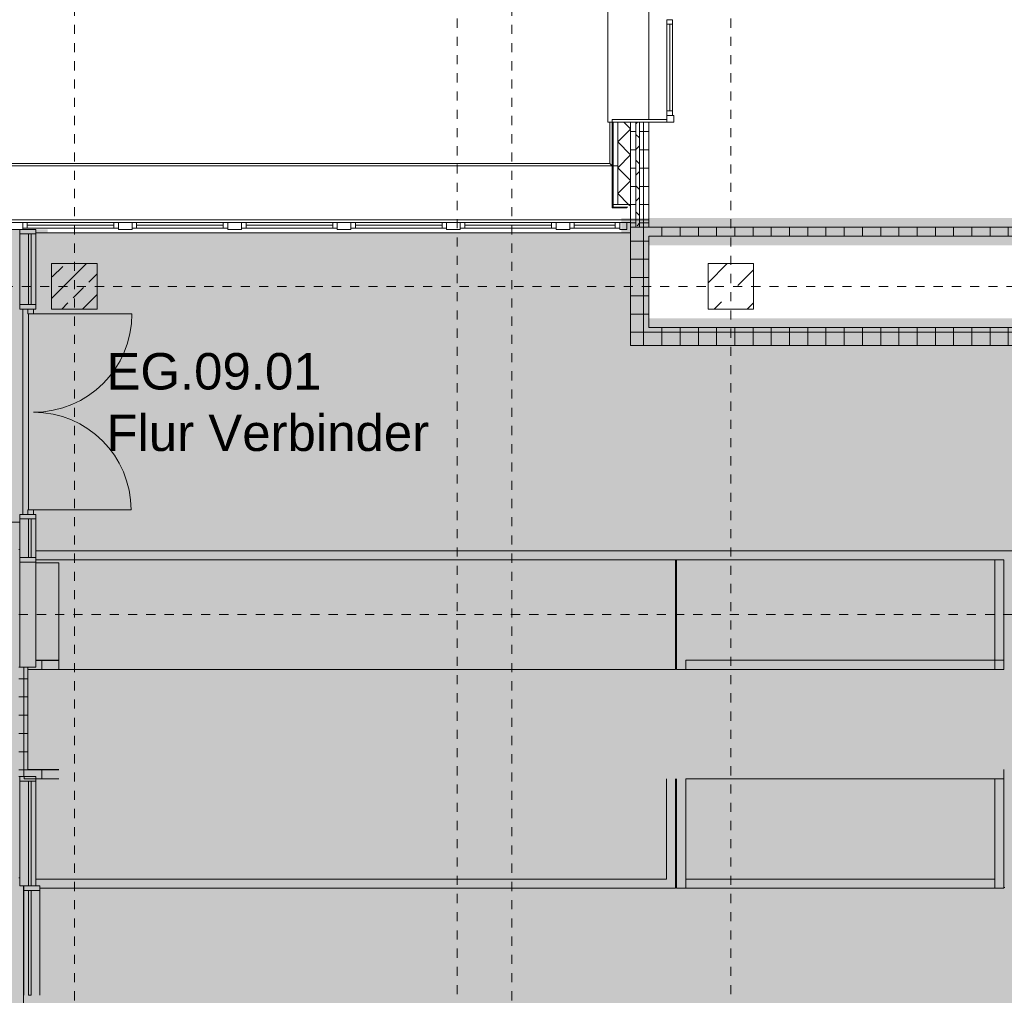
# Model space of a CAD drawing. Header units: metres. Extents: x -54 to 119, y -77 to 33.
# Tile 44 of 138: x 13 to 24, y -40 to -30. Entities that reach past the tile are written whole.
import ezdxf

# ---------------------------------------------------------------- set-up
doc = ezdxf.new("R2010")
doc.units = ezdxf.units.M
doc.linetypes.add('Rasterlinie', pattern=[0.019, 0.01, -0.003, 0.003, -0.003])
for name, color, linetype, lineweight in [('A_Detailelemente', 7, 'Continuous', 9), ('A_Fassadenelemente', 7, 'Continuous', 9), ('A_Fassadenpfosten', 7, 'Continuous', 9), ('A_Fenster', 7, 'Continuous', 9), ('A_Fundamente', 7, 'Continuous', 9), ('A_Geschossdecken', 7, 'Continuous', 9), ('A_Raster', 7, 'Continuous', 9), ('A_Räume_Beschriftung', 7, 'Continuous', 9), ('A_Tragwerksstützen', 7, 'Continuous', 9), ('A_Tragwerksstützen_Stahlbeton', 7, 'Continuous', 18), ('A_Türen', 7, 'Continuous', 9), ('A_Wände', 7, 'Continuous', 9), ('A_Wände_Schraffur', 7, 'Continuous', 18)]:
    doc.layers.add(name, color=color, linetype=linetype, lineweight=lineweight)
doc.styles.add('Arial_B', font='txt', dxfattribs={"height": 0.4})
pattern_1 = [(0, (0, 0), (0, 0.2), []), (90, (0, 0), (-0.2, 1e-17), [])]
pattern_2 = [(45, (0, 0), (-0.1414214, 0.1414214), []), (135, (0, 0), (-0.1414214, -0.1414214), [])]

# ---------------------------------------------------------------- blocks, each defined once
blk = doc.blocks.new('GSH_Fassade_Fenster_1flg - GSH_Fassade_Fenster_1flg-5999971-BS_Übersicht_EG_BRANDSCHUTZ')
at = {"layer": 'A_Fassadenelemente'}
for p, q in [((-0.475, 0.045), (-0.525, 0.045)), ((-0.525, 0.045), (-0.525, -0.015)), ((-0.475, -0.015), (-0.475, 0.045)), ((-0.475, 0.045), (0.475, 0.045)), ((0.475, 0.015), (-0.475, 0.015)), ((0.525, 0.045), (0.475, 0.045)), ((0.475, 0.045), (0.475, -0.015)), ((0.525, -0.015), (0.525, 0.045)), ((-0.525, -0.015), (-0.475, -0.015)), ((0.475, -0.015), (-0.475, -0.015)), ((0.475, -0.015), (0.525, -0.015))]:
    blk.add_line(p, q, dxfattribs=at)
blk = doc.blocks.new('Pfosten rechteckig - 75x75_Links-5627890-BS_Übersicht_EG_BRANDSCHUTZ')
at = {"layer": 'A_Fassadenpfosten'}
for p, q in [((-0.075, 0.015), (0, 0.015)), ((-0.075, -0.06), (-0.075, 0.015)), ((0, 0.015), (0, -0.06)), ((0, -0.06), (-0.075, -0.06))]:
    blk.add_line(p, q, dxfattribs=at)
blk = doc.blocks.new('GSH_Fassade_Fenster_1flg - GSH_Fassade_Fenster_1flg-6000036-BS_Übersicht_EG_BRANDSCHUTZ')
at = {"layer": 'A_Fassadenelemente'}
for p, q in [((-0.475, 0.015), (-0.525, 0.015)), ((-0.525, 0.015), (-0.525, -0.045)), ((-0.475, -0.045), (-0.475, 0.015)), ((-0.475, 0.015), (0.475, 0.015)), ((0.525, 0.015), (0.475, 0.015)), ((0.475, 0.015), (0.475, -0.045)), ((0.525, -0.045), (0.525, 0.015)), ((-0.525, -0.045), (-0.475, -0.045)), ((0.475, -0.015), (-0.475, -0.015)), ((0.475, -0.045), (-0.475, -0.045)), ((0.475, -0.045), (0.525, -0.045))]:
    blk.add_line(p, q, dxfattribs=at)
blk = doc.blocks.new('GSH_Fassade_Fenster_1flg - GSH_Fassade_Fenster_1flg-6000037-BS_Übersicht_EG_BRANDSCHUTZ')
at = {"layer": 'A_Fassadenelemente'}
for p, q in [((-0.225, 0.015), (-0.275, 0.015)), ((-0.275, 0.015), (-0.275, -0.045)), ((-0.225, -0.045), (-0.225, 0.015)), ((-0.225, 0.015), (0.225, 0.015)), ((0.275, 0.015), (0.225, 0.015)), ((0.225, 0.015), (0.225, -0.045)), ((0.275, -0.045), (0.275, 0.015)), ((-0.275, -0.045), (-0.225, -0.045)), ((0.225, -0.015), (-0.225, -0.015)), ((0.225, -0.045), (-0.225, -0.045)), ((0.225, -0.045), (0.275, -0.045))]:
    blk.add_line(p, q, dxfattribs=at)
blk = doc.blocks.new('Systemelement - GSH_Fassadenelement_132-132-132-5978986-BS_Übersicht_EG_BRANDSCHUTZ')
at = {"layer": 'A_Fassadenelemente'}
for p, q in [((0.47, 0.06), (-0.47, 0.06)), ((-0.47, 0.06), (-0.47, 0.052)), ((-0.47, 0.052), (0.47, 0.052)), ((0.47, 0.052), (0.47, 0.06))]:
    blk.add_line(p, q, dxfattribs=at)
blk = doc.blocks.new('Systemelement - Verglasung-7116822-BS_Übersicht_EG_BRANDSCHUTZ')
at = {"layer": 'A_Fassadenelemente'}
for p, q in [((0.3875, 0.015), (-0.3875, 0.015)), ((-0.3875, 0.015), (-0.3875, -0.015)), ((0.3875, -0.015), (0.3875, 0.015)), ((-0.3875, -0.015), (0.3875, -0.015))]:
    blk.add_line(p, q, dxfattribs=at)
blk = doc.blocks.new('Pfosten rechteckig - 150x75-5752939-BS_Übersicht_EG_BRANDSCHUTZ')
at = {"layer": 'A_Fassadenpfosten'}
for p, q in [((-0.075, 0.06), (0.075, 0.06)), ((-0.075, -0.015), (-0.075, 0.06)), ((0.075, 0.06), (0.075, -0.015)), ((0.075, -0.015), (-0.075, -0.015))]:
    blk.add_line(p, q, dxfattribs=at)
blk = doc.blocks.new('Pfosten rechteckig - 75x75_Recht-5752962-BS_Übersicht_EG_BRANDSCHUTZ')
at = {"layer": 'A_Fassadenpfosten'}
for p, q in [((-0.075, 0.06), (0, 0.06)), ((-0.075, -0.015), (-0.075, 0.06)), ((0, 0.06), (0, -0.015)), ((0, -0.015), (-0.075, -0.015))]:
    blk.add_line(p, q, dxfattribs=at)
blk = doc.blocks.new('Pfosten rechteckig - 150x176-5776161-BS_Übersicht_EG_BRANDSCHUTZ')
at = {"layer": 'A_Fassadenpfosten'}
for p, q in [((12.956, -36.872), (12.956, -35.722)), ((13.132, -36.872), (13.132, -35.722)), ((13.132, -36.872), (12.956, -36.872))]:
    blk.add_line(p, q, dxfattribs=at)
blk = doc.blocks.new('Pfosten rechteckig - 50x176-7116929-BS_Übersicht_EG_BRANDSCHUTZ')
at = {"layer": 'A_Fassadenpfosten'}
for p, q in [((-0.025, 0.1105), (0.025, 0.1105)), ((-0.025, -0.0655), (-0.025, 0.1105)), ((0.025, 0.1105), (0.025, -0.0655)), ((0.025, -0.0655), (-0.025, -0.0655))]:
    blk.add_line(p, q, dxfattribs=at)
blk = doc.blocks.new('Systemelement - Verglasung-5794102-BS_Übersicht_EG_BRANDSCHUTZ')
at = {"layer": 'A_Fassadenelemente'}
for p, q in [((-0.575, 0.015), (0.575, 0.015)), ((-0.575, -0.015), (-0.575, 0.015)), ((0.575, -0.015), (0.575, 0.015)), ((0.575, -0.015), (-0.575, -0.015))]:
    blk.add_line(p, q, dxfattribs=at)
blk = doc.blocks.new('Pfosten rechteckig - 150x176-5777254-BS_Übersicht_EG_BRANDSCHUTZ')
at = {"layer": 'A_Fassadenpfosten'}
for p, q in [((12.956, -39.272), (12.956, -38.122)), ((13.132, -39.272), (13.132, -38.122)), ((13.001, -39.272), (12.956, -39.272))]:
    blk.add_line(p, q, dxfattribs=at)
blk = doc.blocks.new('Pfosten rechteckig - 50x176-5794104-BS_Übersicht_EG_BRANDSCHUTZ')
at = {"layer": 'A_Fassadenpfosten'}
for p, q in [((0, 0.1105), (-0.05, 0.1105)), ((-0.05, 0.1105), (-0.05, -0.0655)), ((0, 0.1105), (0, -0.0655)), ((-0.05, -0.0655), (0, -0.0655))]:
    blk.add_line(p, q, dxfattribs=at)
blk = doc.blocks.new('Systemelement - Verglasung-7117724-BS_Übersicht_EG_BRANDSCHUTZ')
at = {"layer": 'A_Fassadenelemente'}
for p, q in [((-0.575, 0.015), (0.575, 0.015)), ((-0.575, -0.015), (-0.575, 0.015)), ((0.575, -0.015), (0.575, 0.015)), ((0.575, -0.015), (-0.575, -0.015))]:
    blk.add_line(p, q, dxfattribs=at)
blk = doc.blocks.new('Pfosten rechteckig - 150x176-7117710-BS_Übersicht_EG_BRANDSCHUTZ')
at = {"layer": 'A_Fassadenpfosten'}
for p, q in [((13.001, -40.472), (13.001, -39.322)), ((13.177, -40.472), (13.177, -39.322))]:
    blk.add_line(p, q, dxfattribs=at)
blk = doc.blocks.new('Pfosten rechteckig - 50x176-7117747-BS_Übersicht_EG_BRANDSCHUTZ')
at = {"layer": 'A_Fassadenpfosten'}
for p, q in [((0, 0.0655), (-0.05, 0.0655)), ((-0.05, 0.0655), (-0.05, -0.1105)), ((0, 0.0655), (0, -0.1105)), ((-0.05, -0.1105), (0, -0.1105))]:
    blk.add_line(p, q, dxfattribs=at)
blk = doc.blocks.new('Pfosten rechteckig - 50x176-5794090-BS_Übersicht_EG_BRANDSCHUTZ')
at = {"layer": 'A_Fassadenpfosten'}
for p, q in [((0, 0.1105), (-0.05, 0.1105)), ((-0.05, 0.1105), (-0.05, -0.0655)), ((0, -0.0655), (0, 0.1105)), ((-0.05, -0.0655), (0, -0.0655))]:
    blk.add_line(p, q, dxfattribs=at)
blk = doc.blocks.new('GSH_Fassade_Tuer_2flg - I_Glass_Blau-7116939-BS_Übersicht_EG_BRANDSCHUTZ')
at = {"layer": 'A_Türen'}
for p, q in [((-1.075, 0.04), (-1.075, 1.12)), ((1.075, 0.04), (1.075, 1.11)), ((-1.125, 0.04), (-1.075, 0.04)), ((-1.125, -0.02), (-1.125, 0.04)), ((-1.075, 0.04), (-1.075, -0.02)), ((1.075, 0.04), (1.125, 0.04)), ((1.075, -0.02), (1.075, 0.04)), ((1.125, 0.04), (1.125, -0.02)), ((-1.075, -0.02), (-1.125, -0.02)), ((1.125, -0.02), (1.075, -0.02))]:
    blk.add_line(p, q, dxfattribs=at)
for centre, radius, start, end in [((-1.075, 0.04), 1.08, 0, 90), ((1.075, 0.04), 1.07, 90, 180)]:
    blk.add_arc(centre, radius, start, end, dxfattribs=at)
blk = doc.blocks.new('Systemelement - Verglasung-7116858-BS_Übersicht_EG_BRANDSCHUTZ')
at = {"layer": 'A_Fassadenelemente'}
for p, q in [((0.2125, 0.015), (-0.2125, 0.015)), ((-0.2125, 0.015), (-0.2125, -0.015)), ((0.2125, -0.015), (0.2125, 0.015)), ((-0.2125, -0.015), (0.2125, -0.015))]:
    blk.add_line(p, q, dxfattribs=at)
blk = doc.blocks.new('Pfosten rechteckig - 50x176-5794082-BS_Übersicht_EG_BRANDSCHUTZ')
at = {"layer": 'A_Fassadenpfosten'}
for p, q in [((-0.025, 0.1105), (0.025, 0.1105)), ((-0.025, -0.0655), (-0.025, 0.1105)), ((0.025, 0.1105), (0.025, 0.02)), ((0.025, -0.0655), (-0.025, -0.0655)), ((0.025, -0.04), (0.025, -0.0655))]:
    blk.add_line(p, q, dxfattribs=at)
blk = doc.blocks.new('Pfosten rechteckig - 50x176-V377-BS_Übersicht_EG_BRANDSCHUTZ')
at = {"layer": 'A_Fassadenpfosten'}
for p, q in [((-0.025, 0.1105), (0.025, 0.1105)), ((-0.025, 0.02), (-0.025, 0.1105)), ((0.025, 0.1105), (0.025, -0.0655)), ((-0.025, -0.0655), (-0.025, -0.04)), ((0.025, -0.0655), (-0.025, -0.0655))]:
    blk.add_line(p, q, dxfattribs=at)
blk = doc.blocks.new('Pfosten rechteckig - 150x176-7116847-BS_Übersicht_EG_BRANDSCHUTZ')
at = {"layer": 'A_Fassadenpfosten'}
for p, q in [((12.956, -35.672), (12.956, -35.247)), ((13.132, -35.672), (13.132, -35.247))]:
    blk.add_line(p, q, dxfattribs=at)
blk = doc.blocks.new('Pfosten rechteckig - 150x176-7116817-BS_Übersicht_EG_BRANDSCHUTZ')
at = {"layer": 'A_Fassadenpfosten'}
for p, q in [((12.956, -32.897), (12.956, -32.122)), ((13.132, -32.897), (13.132, -32.122))]:
    blk.add_line(p, q, dxfattribs=at)
blk = doc.blocks.new('Fensterbank1 - Fensterbank-6073046-BS_Übersicht_EG_BRANDSCHUTZ')
at = {"layer": 'A_Fenster'}
for p, q in [((19.408, -23.727), (19.408, -30.897)), ((19.412, -30.897), (19.408, -30.897)), ((19.456, -30.897), (19.412, -30.897)), ((19.428, -30.897), (19.428, -31.349)), ((19.428, -31.349), (6.506, -31.349)), ((19.456, -31.373), (6.506, -31.373)), ((19.432, -31.353), (19.453, -31.374)), ((19.516, -31.373), (19.464, -31.373)), ((6.506, -31.966), (19.656, -31.966))]:
    blk.add_line(p, q, dxfattribs=at)
blk.add_open_spline([(19.428, -31.349), (19.428, -31.349), (19.428, -31.349), (19.428, -31.349), (19.429, -31.35), (19.429, -31.35), (19.43, -31.351), (19.43, -31.351), (19.431, -31.352), (19.431, -31.352), (19.432, -31.353), (19.432, -31.353)], degree=3, knots=[0, 0, 0, 0, 0.166667, 0.333333, 0.416667, 0.5, 0.583333, 0.666667, 0.75, 0.833333, 1, 1, 1, 1], dxfattribs=at)
blk = doc.blocks.new('Metal_Verkleidung - Metal_Verkleidung-6154593-BS_Übersicht_EG_BRANDSCHUTZ')
at = {"layer": 'A_Wände', "lineweight": 18}
for p, q in [((20.056, -30.867), (19.456, -30.867)), ((19.456, -30.867), (19.456, -30.897)), ((20.056, -30.897), (20.056, -30.867)), ((19.456, -30.897), (20.056, -30.897))]:
    blk.add_line(p, q, dxfattribs=at)

msp = doc.modelspace()

# ---------------------------------------------------------------- hatches: boundary and pattern name
at = {"layer": 'A_Detailelemente', "true_color": 0x499c4b}
h = msp.add_hatch(color=95, dxfattribs=at)
h.paths.add_polyline_path([(71.851, -47.637), (74.016, -47.637), (74.016, -42.797), (82.506, -42.797), (82.506, -33.347), (73.966, -33.347), (73.966, -3.373), (28.666, -3.373), (28.666, -33.147), (19.556, -33.147), (19.556, -32.109), (13.091, -32.109), (13.091, -43.997), (38.176, -43.997), (38.176, -47.637), (70.641, -47.637)], flags=0)
h.paths.add_polyline_path([(47.781, -39.443), (47.781, -39.443), (47.806, -39.443)], flags=0)
h.paths.add_polyline_path([(24.206, -38.847), (24.206, -38.547), (24.506, -38.547), (24.266, -38.607), (24.26, -38.632)], flags=0)
h.paths.add_polyline_path([(79.406, -38.847), (79.406, -38.547), (79.706, -38.547), (79.466, -38.607), (79.417, -38.802)], flags=0)
h.paths.add_polyline_path([(33.306, -38.447), (33.306, -38.147), (33.606, -38.147), (33.366, -38.207), (33.307, -38.442)], flags=0)
h.paths.add_polyline_path([(79.406, -37.647), (79.406, -37.347), (79.706, -37.347), (79.466, -37.407)], flags=0)
h.paths.add_polyline_path([(24.206, -37.647), (24.206, -37.347), (24.506, -37.347), (24.266, -37.407), (24.229, -37.555)], flags=0)
h.paths.add_polyline_path([(79.406, -36.447), (79.406, -36.147), (79.706, -36.147), (79.466, -36.207)], flags=0)
h.paths.add_polyline_path([(24.206, -36.447), (24.206, -36.147), (24.506, -36.147), (24.266, -36.207), (24.264, -36.213)], flags=0)
h.paths.add_polyline_path([(30.246, -35.126), (30.246, -35.126), (30.401, -35.126)], flags=0)
h.paths.add_polyline_path([(38.456, -33.137), (38.456, -32.947), (38.656, -32.947), (38.494, -32.985), (38.46, -33.12)], flags=0)
h.paths.add_polyline_path([(66.456, -27.057), (66.456, -26.857), (66.647, -26.859), (66.496, -26.897)], flags=0)
h.paths.add_polyline_path([(66.456, -26.597), (66.456, -26.397), (66.656, -26.397), (66.496, -26.437), (66.46, -26.582)], flags=0)
h.paths.add_polyline_path([(66.106, -9.197), (66.106, -8.997), (66.302, -8.998), (66.146, -9.037)], flags=0)
h.paths.add_polyline_path([(45.256, -9.017), (45.256, -8.817), (45.456, -8.817), (45.296, -8.857)], flags=0)
h.paths.add_polyline_path([(66.106, -8.547), (66.106, -8.297), (66.306, -8.297), (66.146, -8.337), (66.108, -8.538)], flags=0)
h.paths.add_polyline_path([(45.256, -8.417), (45.256, -8.217), (45.456, -8.217), (45.296, -8.257)], flags=0)
at = {"layer": 'A_Detailelemente', "true_color": 0xebdb14}
h = msp.add_hatch(color=40, dxfattribs=at)
h.paths.add_polyline_path([(28.506, -33.147), (28.666, -33.147), (28.666, -7.847), (28.626, -7.847), (28.626, -7.947), (20.156, -7.947), (20.156, -8.347), (28.146, -8.347), (28.146, -8.267), (28.446, -8.267), (28.206, -8.327), (28.202, -8.347), (28.406, -8.347), (28.406, -8.777), (28.471, -8.777), (28.406, -8.793), (28.406, -31.947), (19.556, -31.947), (19.556, -33.147), (28.486, -33.147)], flags=0)
h.paths.add_polyline_path([(28.376, -33.047), (19.856, -33.047), (19.856, -32.247), (28.406, -32.247), (28.406, -33.047), (28.388, -33.047)], flags=0)
at = {"layer": 'A_Detailelemente', "true_color": 0xff5959}
msp.add_hatch(color=11, dxfattribs=at).paths.add_polyline_path([(12.956, -43.997), (13.091, -43.997), (13.091, -32.109), (13.264, -32.109), (13.264, -32.072), (12.864, -32.072), (12.864, -43.997), (12.935, -43.997)], flags=0)
at = {"layer": 'A_Tragwerksstützen'}
h = msp.add_hatch(dxfattribs=at)
h.set_pattern_fill('FP_4', color=256, style=0, pattern_type=2)
h.set_pattern_definition([(45, (0, 0), (-0.35921, 0.35921), []), (45, (0.359, 0), (-0.35921, 0.35921), [0.254, -0.254])])
h.paths.add_polyline_path([(20.506, -32.947), (21.006, -32.947), (21.006, -32.447), (20.506, -32.447), (20.506, -32.633)], flags=0)
at = {"layer": 'A_Tragwerksstützen_Stahlbeton', "lineweight": 9}
h = msp.add_hatch(dxfattribs=at)
h.set_pattern_fill('FP_9', color=256, style=0, pattern_type=2)
h.set_pattern_definition([(45, (0, 0), (-0.2283955, 0.2283955), []), (45, (0.228, 0), (-0.2283955, 0.2283955), [0.161, -0.081])])
h.paths.add_polyline_path([(13.806, -32.947), (13.806, -32.447), (13.306, -32.447), (13.306, -32.947)], flags=0)
at = {"layer": 'A_Wände_Schraffur', "lineweight": 9}
h = msp.add_hatch(dxfattribs=at)
h.set_pattern_fill('FP_2', color=256, style=0, pattern_type=2)
h.set_pattern_definition(pattern_2)
h.paths.add_polyline_path([(19.656, -31.797), (19.656, -30.897), (19.516, -30.897), (19.516, -31.797)], flags=0)
h = msp.add_hatch(dxfattribs=at)
h.set_pattern_fill('FP_1', color=256, style=0, pattern_type=2)
h.set_pattern_definition(pattern_1)
h.paths.add_polyline_path([(19.716, -32.02), (19.716, -30.897), (19.656, -30.897), (19.656, -31.966), (19.712, -32.017)], flags=0)
h = msp.add_hatch(dxfattribs=at)
h.set_pattern_fill('FP_2', color=256, style=0, pattern_type=2)
h.set_pattern_definition(pattern_2)
h.paths.add_polyline_path([(19.745, -32.047), (19.756, -32.047), (19.756, -30.897), (19.716, -30.897), (19.716, -32.02)], flags=0)
h = msp.add_hatch(dxfattribs=at)
h.set_pattern_fill('FP_1', color=256, style=0, pattern_type=2)
h.set_pattern_definition(pattern_1)
h.paths.add_polyline_path([(19.756, -32.047), (19.856, -32.047), (19.856, -30.897), (19.756, -30.897), (19.756, -32.017)], flags=0)
h = msp.add_hatch(dxfattribs=at)
h.set_pattern_fill('FP_2', color=256, style=0, pattern_type=2)
h.set_pattern_definition(pattern_2)
h.paths.add_polyline_path([(19.466, -31.827), (19.656, -31.827), (19.656, -31.797), (19.466, -31.797), (19.466, -31.812)], flags=0)
h = msp.add_hatch(dxfattribs=at)
h.set_pattern_fill('FP_1', color=256, style=0, pattern_type=2)
h.set_pattern_definition(pattern_1)
h.paths.add_polyline_path([(19.856, -33.347), (19.856, -32.047), (19.745, -32.047), (19.656, -31.966), (19.656, -33.347)], flags=0)
h = msp.add_hatch(dxfattribs=at)
h.set_pattern_fill('FP_1', color=256, style=0, pattern_type=2)
h.set_pattern_definition(pattern_1)
h.paths.add_polyline_path([(28.406, -32.147), (28.506, -32.147), (28.506, -32.047), (19.856, -32.047), (19.856, -32.147), (28.403, -32.147)], flags=0)
h = msp.add_hatch(dxfattribs=at)
h.set_pattern_fill('FP_1', color=256, style=0, pattern_type=2)
h.set_pattern_definition(pattern_1)
h.paths.add_polyline_path([(26.765, -33.347), (28.706, -33.347), (28.706, -33.147), (19.856, -33.147), (19.856, -33.347), (22.256, -33.347)], flags=0)
h = msp.add_hatch(dxfattribs=at)
h.set_pattern_fill('FP_1', color=256, style=0, pattern_type=2)
h.set_pattern_definition(pattern_1)
h.paths.add_polyline_path([(13.384, -36.897), (13.384, -36.797), (13.132, -36.797), (13.132, -36.872), (13.046, -36.872), (13.046, -36.897), (13.264, -36.897)], flags=0)
h = msp.add_hatch(dxfattribs=at)
h.set_pattern_fill('FP_1', color=256, style=0, pattern_type=2)
h.set_pattern_definition(pattern_1)
h.paths.add_polyline_path([(13.046, -38.072), (13.046, -36.872), (12.946, -36.872), (12.946, -38.072), (13.006, -38.072)], flags=0)
h = msp.add_hatch(dxfattribs=at)
h.set_pattern_fill('FP_1', color=256, style=0, pattern_type=2)
h.set_pattern_definition(pattern_1)
h.paths.add_polyline_path([(13.091, -38.097), (13.384, -38.097), (13.384, -37.997), (13.046, -37.997), (13.046, -38.072), (13.006, -38.097), (13.055, -38.097)], flags=0)

# ---------------------------------------------------------------- linework, layer by layer
at = {"layer": 'A_Fundamente'}
msp.add_line((20.161, -35.697), (20.151, -35.697), dxfattribs=at)
at = {"layer": 'A_Geschossdecken'}
for p, q in [((19.856, -23.727), (19.856, -30.867)), ((19.656, -31.997), (19.614, -31.997)), ((19.656, -32.109), (13.132, -32.109)), ((12.992, -35.197), (12.992, -32.947)), ((13.052, -32.997), (13.052, -35.147)), ((8.856, -35.282), (12.956, -35.282)), ((12.946, -35.582), (12.956, -35.582)), ((13.132, -35.597), (28.606, -35.597)), ((20.151, -35.697), (13.132, -35.697)), ((13.132, -35.73), (13.384, -35.73)), ((13.384, -36.897), (13.384, -35.73)), ((20.151, -36.897), (20.151, -35.697)), ((23.651, -35.697), (20.161, -35.697)), ((20.161, -35.697), (20.161, -36.897)), ((23.751, -36.897), (23.751, -36.797)), ((13.384, -36.897), (20.151, -36.897)), ((20.161, -36.897), (20.261, -36.897)), ((23.651, -36.897), (23.751, -36.897)), ((23.751, -38.097), (23.751, -37.997)), ((20.261, -38.097), (23.751, -38.097)), ((12.956, -39.182), (12.946, -39.182)), ((12.996, -43.707), (12.996, -39.272)), ((20.161, -39.291), (20.151, -39.291)), ((23.761, -39.291), (23.751, -39.291))]:
    msp.add_line(p, q, dxfattribs=at)
at = {"layer": 'A_Raster', "linetype": 'Rasterlinie'}
for p, q in [((17.756, -66.66), (17.756, 31.784)), ((20.756, -66.66), (20.756, 31.784)), ((13.556, -76.128), (13.556, -20.783)), ((18.356, -76.128), (18.356, -20.783)), ((6.581, -32.697), (94.587, -32.697)), ((-52.655, -36.297), (25.789, -36.297))]:
    msp.add_line(p, q, dxfattribs=at)
at = {"layer": 'A_Tragwerksstützen', "lineweight": 18}
for p, q in [((21.006, -32.447), (20.506, -32.447)), ((20.506, -32.447), (20.506, -32.947)), ((21.006, -32.947), (21.006, -32.447)), ((20.506, -32.947), (21.006, -32.947))]:
    msp.add_line(p, q, dxfattribs=at)
at = {"layer": 'A_Tragwerksstützen_Stahlbeton'}
for p, q in [((13.806, -32.447), (13.306, -32.447)), ((13.306, -32.447), (13.306, -32.947)), ((13.806, -32.947), (13.806, -32.447)), ((13.306, -32.947), (13.806, -32.947))]:
    msp.add_line(p, q, dxfattribs=at)
at = {"layer": 'A_Wände', "lineweight": 18}
for p, q in [((19.856, -30.897), (19.516, -30.897)), ((19.516, -30.897), (19.516, -31.797)), ((19.656, -33.347), (19.656, -30.897)), ((19.856, -32.047), (19.856, -30.897)), ((19.656, -31.797), (19.456, -31.797)), ((19.456, -31.797), (19.456, -31.837)), ((19.456, -31.837), (19.616, -31.837)), ((19.856, -31.966), (19.656, -31.966)), ((28.506, -32.047), (19.656, -32.047)), ((19.856, -33.147), (19.856, -32.147)), ((19.856, -32.147), (28.506, -32.147)), ((28.506, -33.147), (19.856, -33.147)), ((19.656, -33.347), (28.706, -33.347)), ((13.132, -36.797), (13.384, -36.797)), ((12.956, -36.872), (12.946, -36.872)), ((13.046, -36.872), (13.046, -37.997)), ((13.046, -36.897), (13.384, -36.897)), ((13.046, -37.997), (13.384, -37.997)), ((13.006, -38.072), (12.946, -38.072)), ((13.006, -38.097), (13.006, -38.072)), ((13.384, -38.097), (13.006, -38.097))]:
    msp.add_line(p, q, dxfattribs=at)
at = {"layer": 'A_Wände'}
for p, q in [((19.716, -32.047), (19.716, -30.897)), ((19.756, -32.047), (19.756, -30.897)), ((19.466, -31.797), (19.466, -31.827)), ((19.626, -31.827), (19.466, -31.827)), ((23.651, -36.897), (23.651, -35.697)), ((23.751, -35.697), (23.651, -35.697)), ((23.751, -35.697), (23.751, -36.797)), ((20.261, -36.797), (23.751, -36.797)), ((20.261, -36.797), (20.261, -36.897)), ((23.651, -36.897), (20.261, -36.897)), ((20.051, -39.197), (20.051, -38.097)), ((20.151, -38.097), (20.151, -39.297)), ((20.161, -39.297), (20.161, -38.097)), ((20.261, -38.097), (20.261, -39.195)), ((23.651, -39.195), (23.651, -38.097)), ((23.751, -38.097), (23.751, -39.297)), ((13.132, -39.197), (20.051, -39.197)), ((20.261, -39.197), (23.651, -39.197)), ((20.261, -39.197), (20.261, -39.297)), ((23.651, -39.297), (23.651, -39.197)), ((20.151, -39.297), (13.177, -39.297)), ((23.751, -39.297), (20.161, -39.297))]:
    msp.add_line(p, q, dxfattribs=at)

# ---------------------------------------------------------------- block references
at = {"layer": 'A_Fassadenelemente'}
for name, p, rotation in [('GSH_Fassade_Fenster_1flg - GSH_Fassade_Fenster_1flg-5999971-BS_Übersicht_EG_BRANDSCHUTZ', (20.071, -30.297), 269.9999999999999), ('Systemelement - GSH_Fassadenelement_132-132-132-5978986-BS_Übersicht_EG_BRANDSCHUTZ', (19.516, -31.367), 90), ('Systemelement - Verglasung-7116822-BS_Übersicht_EG_BRANDSCHUTZ', (13.067, -32.509), 269.9999999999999), ('Systemelement - Verglasung-7116858-BS_Übersicht_EG_BRANDSCHUTZ', (13.067, -35.459), 269.9999999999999), ('Systemelement - Verglasung-5794102-BS_Übersicht_EG_BRANDSCHUTZ', (13.067, -38.697), 269.9999999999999), ('Systemelement - Verglasung-7117724-BS_Übersicht_EG_BRANDSCHUTZ', (13.067, -39.897), 269.9999999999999)]:
    msp.add_blockref(name, p, dxfattribs=dict(at, rotation=rotation))
for name, p in [('GSH_Fassade_Fenster_1flg - GSH_Fassade_Fenster_1flg-6000036-BS_Übersicht_EG_BRANDSCHUTZ', (13.514, -32.012)), ('GSH_Fassade_Fenster_1flg - GSH_Fassade_Fenster_1flg-6000036-BS_Übersicht_EG_BRANDSCHUTZ', (14.714, -32.012)), ('GSH_Fassade_Fenster_1flg - GSH_Fassade_Fenster_1flg-6000036-BS_Übersicht_EG_BRANDSCHUTZ', (15.914, -32.012)), ('GSH_Fassade_Fenster_1flg - GSH_Fassade_Fenster_1flg-6000036-BS_Übersicht_EG_BRANDSCHUTZ', (17.114, -32.012)), ('GSH_Fassade_Fenster_1flg - GSH_Fassade_Fenster_1flg-6000036-BS_Übersicht_EG_BRANDSCHUTZ', (18.314, -32.012)), ('GSH_Fassade_Fenster_1flg - GSH_Fassade_Fenster_1flg-6000037-BS_Übersicht_EG_BRANDSCHUTZ', (19.264, -32.012))]:
    msp.add_blockref(name, p, dxfattribs=at)
at = {"layer": 'A_Fassadenpfosten', "extrusion": (0, 0, -1)}
for name, p, rotation in [('Pfosten rechteckig - 75x75_Links-5627890-BS_Übersicht_EG_BRANDSCHUTZ', (-20.071, -30.897), 270.0000000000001), ('Pfosten rechteckig - 150x75-5752939-BS_Übersicht_EG_BRANDSCHUTZ', (-12.914, -32.012), 180), ('Pfosten rechteckig - 150x75-5752939-BS_Übersicht_EG_BRANDSCHUTZ', (-14.114, -32.012), 180), ('Pfosten rechteckig - 150x75-5752939-BS_Übersicht_EG_BRANDSCHUTZ', (-15.314, -32.012), 180), ('Pfosten rechteckig - 150x75-5752939-BS_Übersicht_EG_BRANDSCHUTZ', (-16.514, -32.012), 180), ('Pfosten rechteckig - 150x75-5752939-BS_Übersicht_EG_BRANDSCHUTZ', (-17.714, -32.012), 180), ('Pfosten rechteckig - 150x75-5752939-BS_Übersicht_EG_BRANDSCHUTZ', (-18.914, -32.012), 180), ('Pfosten rechteckig - 75x75_Recht-5752962-BS_Übersicht_EG_BRANDSCHUTZ', (-19.614, -32.012), 180), ('Pfosten rechteckig - 50x176-5794082-BS_Übersicht_EG_BRANDSCHUTZ', (-13.067, -32.922), 270.0000000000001), ('Pfosten rechteckig - 50x176-V377-BS_Übersicht_EG_BRANDSCHUTZ', (-13.067, -35.222), 270.0000000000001), ('Pfosten rechteckig - 50x176-7116929-BS_Übersicht_EG_BRANDSCHUTZ', (-13.067, -35.697), 270.0000000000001)]:
    msp.add_blockref(name, p, dxfattribs=dict(at, rotation=rotation))
at = {"layer": 'A_Fassadenpfosten'}
for name, p, rotation in [('Pfosten rechteckig - 50x176-5794090-BS_Übersicht_EG_BRANDSCHUTZ', (13.067, -32.072), 89.9999999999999), ('Pfosten rechteckig - 50x176-5794104-BS_Übersicht_EG_BRANDSCHUTZ', (13.067, -38.072), 89.9999999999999), ('Pfosten rechteckig - 50x176-7117747-BS_Übersicht_EG_BRANDSCHUTZ', (13.067, -39.272), 89.99999999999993)]:
    msp.add_blockref(name, p, dxfattribs=dict(at, rotation=rotation))
for name in ['Pfosten rechteckig - 150x176-7116817-BS_Übersicht_EG_BRANDSCHUTZ', 'Pfosten rechteckig - 150x176-7116847-BS_Übersicht_EG_BRANDSCHUTZ', 'Pfosten rechteckig - 150x176-5776161-BS_Übersicht_EG_BRANDSCHUTZ', 'Pfosten rechteckig - 150x176-5777254-BS_Übersicht_EG_BRANDSCHUTZ', 'Pfosten rechteckig - 150x176-7117710-BS_Übersicht_EG_BRANDSCHUTZ']:
    msp.add_blockref(name, (0, 0), dxfattribs=at)
at = {"layer": 'A_Fenster'}
msp.add_blockref('Fensterbank1 - Fensterbank-6073046-BS_Übersicht_EG_BRANDSCHUTZ', (0, 0), dxfattribs=at)
at = {"layer": 'A_Türen', "rotation": 269.9999999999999}
msp.add_blockref('GSH_Fassade_Tuer_2flg - I_Glass_Blau-7116939-BS_Übersicht_EG_BRANDSCHUTZ', (13.067, -34.072), dxfattribs=at)
at = {"layer": 'A_Wände'}
msp.add_blockref('Metal_Verkleidung - Metal_Verkleidung-6154593-BS_Übersicht_EG_BRANDSCHUTZ', (0, 0), dxfattribs=at)

# ---------------------------------------------------------------- texts
at = {"layer": 'A_Räume_Beschriftung', "char_height": 0.4, "attachment_point": 1, "style": 'Arial_B'}
for s, insert, width in [('EG.09.01', (13.907, -33.428), 2.91814), ('Flur Verbinder', (13.907, -34.102), 4.71392)]:
    msp.add_mtext(s, dxfattribs=dict(at, insert=insert, width=width))

doc.saveas('drawing.dxf')
